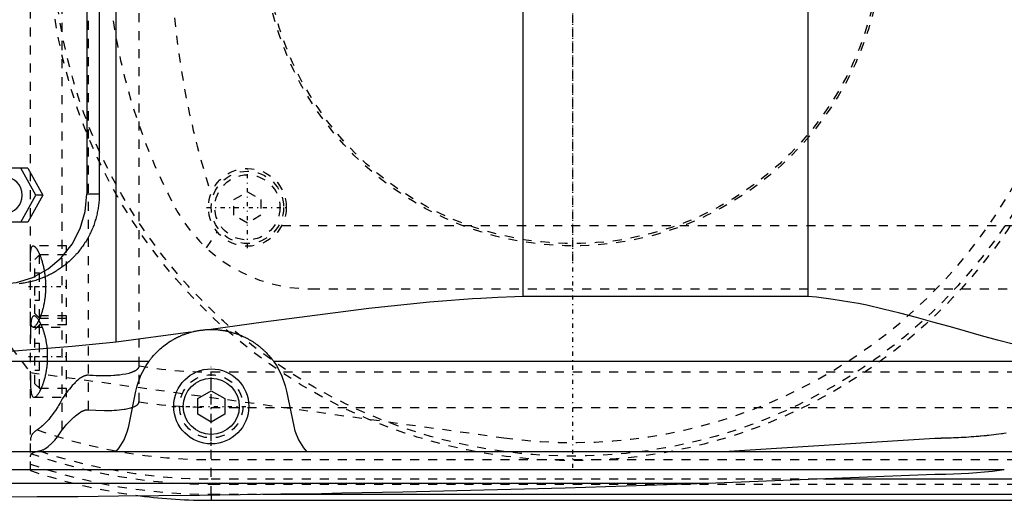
# Model space of a CAD drawing. Extents: x -602 to 168, y -90 to 90.
# Tile 4 of 10: x -361 to -252, y -62 to -9. Entities that reach past the tile are written whole.
import ezdxf

# ---------------------------------------------------------------- set-up
doc = ezdxf.new("R2010")
doc.units = 0
doc.linetypes.add('CENTER', pattern=[1.5, 0.45, -0.5, 0.05, -0.5])
doc.linetypes.add('DASHED', pattern=[2, 1, -1])
for name, color, linetype in [('AM_0', 7, 'CONTINUOUS'), ('AM_3', 7, 'DASHED'), ('AM_7', 7, 'CENTER')]:
    doc.layers.add(name, color=color, linetype=linetype)

msp = doc.modelspace()

# ---------------------------------------------------------------- linework, layer by layer
at = {"layer": 'AM_0', "color": 7, "linetype": 'CONTINUOUS'}
for p, q in [((-350.5, -44.92), (-350.5, 44.92)), ((-305.5, -39.86), (-305.5, 39.86)), ((-274, -39.86), (-274, 39.86)), ((-353.75, 28.5), (-353.75, -28.5)), ((-352.38, 28.5), (-352.38, -28.5)), ((-360.29, -25.65), (-364.41, -25.65)), ((-359.39, -28.65), (-361.06, -25.65)), ((-360.29, -25.65), (-358.61, -28.65)), ((-361.06, -31.65), (-359.39, -28.65)), ((-358.61, -28.65), (-360.29, -31.65)), ((-358.61, -28.65), (-359.39, -28.65)), ((-353.75, -28.5), (-352.38, -28.5)), ((-360.29, -31.65), (-364.41, -31.65)), ((-274, -39.86), (-305.5, -39.86)), ((-342.28, -43.81), (-350.5, -44.92)), ((-379.16, -47), (-346.87, -47)), ((-333.13, -47), (-242.19, -47)), ((-349.12, -54.2), (-348.33, -50.31)), ((-341.5, -51.13), (-340, -50.27)), ((-341.5, -52.87), (-341.5, -51.13)), ((-340, -50.27), (-338.5, -51.13)), ((-338.5, -51.13), (-338.5, -52.87)), ((-331.67, -50.31), (-330.88, -54.2)), ((-340, -53.73), (-341.5, -52.87)), ((-338.5, -52.87), (-340, -53.73)), ((-283.32, -57), (-260, -55.5)), ((-494.4, -57), (-242.93, -57)), ((-462.76, -59), (-252.3, -59)), ((-285.14, -60.5), (-260, -59.5)), ((-431.04, -60.5), (-285.14, -60.5)), ((-272.31, -60.02), (-90, -60.02)), ((-340, -61.81), (-340, -62.39)), ((-334.3, -61.72), (-90, -61.72)), ((-340, -62.39), (-90, -62.39))]:
    msp.add_line(p, q, dxfattribs=at)
for points in [[(-362.82, -30.65), (-362.44, -30.61), (-362.08, -30.5), (-361.75, -30.31), (-361.45, -30.06), (-361.21, -29.76), (-361.04, -29.42), (-360.93, -29.04), (-360.89, -28.65), (-360.93, -28.26), (-361.04, -27.88), (-361.21, -27.54), (-361.45, -27.24), (-361.75, -26.99), (-362.08, -26.8), (-362.44, -26.69), (-362.82, -26.65)], [(-363.41, -38.5), (-361.52, -38.31), (-359.71, -37.74), (-358.04, -36.81), (-356.58, -35.57), (-355.38, -34.06), (-354.48, -32.33), (-353.93, -30.45), (-353.75, -28.5)]]:
    msp.add_lwpolyline(points, dxfattribs=at)
for points in [[(-352.38, -28.5, 0), (-352.38, -28.57, 0), (-352.38, -28.71, 0), (-352.39, -28.85, 0), (-352.39, -28.92, 0), (-352.39, -28.99, 0), (-352.4, -29.14, 0), (-352.41, -29.28, 0), (-352.42, -29.42, 0), (-352.44, -29.56, 0), (-352.45, -29.71, 0), (-352.46, -29.78, 0), (-352.47, -29.85, 0), (-352.49, -30, 0), (-352.51, -30.14, 0), (-352.54, -30.28, 0), (-352.57, -30.43, 0), (-352.6, -30.57, 0), (-352.61, -30.64, 0), (-352.63, -30.71, 0), (-352.66, -30.86, 0), (-352.7, -31, 0), (-352.71, -31.07, 0), (-352.73, -31.14, 0), (-352.77, -31.29, 0), (-352.82, -31.43, 0), (-352.84, -31.5, 0), (-352.86, -31.57, 0), (-352.91, -31.71, 0), (-352.95, -31.85, 0), (-353, -31.99, 0), (-353.06, -32.13, 0), (-353.11, -32.27, 0), (-353.14, -32.33, 0), (-353.17, -32.4, 0), (-353.23, -32.54, 0), (-353.29, -32.67, 0), (-353.35, -32.81, 0), (-353.41, -32.94, 0), (-353.48, -33.07, 0), (-353.51, -33.14, 0), (-353.55, -33.2, 0), (-353.62, -33.33, 0), (-353.69, -33.46, 0), (-353.76, -33.59, 0), (-353.84, -33.72, 0), (-353.92, -33.84, 0), (-353.96, -33.9, 0), (-354, -33.97, 0), (-354.08, -34.09, 0), (-354.16, -34.21, 0), (-354.24, -34.33, 0), (-354.33, -34.44, 0), (-354.41, -34.56, 0), (-354.46, -34.62, 0), (-354.5, -34.67, 0), (-354.59, -34.79, 0), (-354.68, -34.9, 0), (-354.77, -35.01, 0), (-354.87, -35.12, 0), (-354.96, -35.22, 0), (-355.01, -35.27, 0), (-355.05, -35.33, 0), (-355.15, -35.43, 0), (-355.25, -35.53, 0), (-355.3, -35.58, 0), (-355.35, -35.63, 0), (-355.45, -35.72, 0), (-355.55, -35.82, 0), (-355.6, -35.87, 0), (-355.65, -35.92, 0), (-355.76, -36.01, 0), (-355.86, -36.1, 0), (-355.97, -36.2, 0), (-356.08, -36.29, 0), (-356.19, -36.38, 0), (-356.25, -36.42, 0), (-356.31, -36.47, 0), (-356.42, -36.55, 0), (-356.54, -36.64, 0), (-356.66, -36.72, 0), (-356.78, -36.8, 0), (-356.9, -36.88, 0), (-356.96, -36.92, 0), (-357.02, -36.96, 0), (-357.14, -37.04, 0), (-357.27, -37.12, 0), (-357.4, -37.19, 0), (-357.52, -37.26, 0), (-357.65, -37.33, 0), (-357.72, -37.37, 0), (-357.78, -37.4, 0), (-357.91, -37.47, 0), (-358.04, -37.53, 0), (-358.18, -37.59, 0), (-358.31, -37.65, 0), (-358.45, -37.71, 0), (-358.51, -37.74, 0), (-358.58, -37.77, 0), (-358.72, -37.82, 0), (-358.86, -37.88, 0), (-358.99, -37.93, 0), (-359.13, -37.97, 0), (-359.27, -38.02, 0), (-359.34, -38.04, 0), (-359.41, -38.07, 0), (-359.55, -38.11, 0), (-359.69, -38.15, 0), (-359.76, -38.17, 0), (-359.83, -38.18, 0), (-359.97, -38.22, 0), (-360.11, -38.25, 0), (-360.18, -38.27, 0), (-360.26, -38.28, 0), (-360.4, -38.31, 0), (-360.54, -38.34, 0), (-360.68, -38.37, 0), (-360.82, -38.39, 0), (-360.96, -38.41, 0), (-361.04, -38.42, 0), (-361.11, -38.43, 0), (-361.25, -38.44, 0)], [(-305.5, -39.86, 0), (-306.43, -39.89, 0), (-308.3, -39.97, 0), (-310.18, -40.07, 0), (-311.12, -40.12, 0), (-312.06, -40.19, 0), (-313.96, -40.33, 0), (-315.86, -40.49, 0), (-322.58, -41.18, 0), (-334.21, -42.69, 0), (-340.04, -43.5, 0)], [(-242.19, -47, 0), (-242.98, -46.89, 0), (-244.59, -46.63, 0), (-246.23, -46.32, 0), (-247.06, -46.15, 0), (-247.9, -45.96, 0), (-249.59, -45.57, 0), (-251.31, -45.13, 0), (-253.05, -44.67, 0), (-254.82, -44.19, 0), (-256.6, -43.69, 0), (-257.49, -43.44, 0), (-258.39, -43.18, 0), (-260.2, -42.68, 0), (-262.01, -42.18, 0), (-263.84, -41.7, 0), (-265.68, -41.25, 0), (-267.52, -40.83, 0), (-268.44, -40.64, 0), (-269.37, -40.47, 0), (-271.22, -40.17, 0), (-273.07, -39.94, 0), (-274, -39.86, 0)], [(-342.28, -43.81, 0), (-342.22, -43.8, 0), (-342.1, -43.76, 0), (-341.97, -43.73, 0), (-341.91, -43.72, 0), (-341.85, -43.7, 0), (-341.72, -43.68, 0), (-341.6, -43.65, 0), (-341.47, -43.63, 0), (-341.34, -43.61, 0), (-341.22, -43.59, 0), (-341.16, -43.58, 0), (-341.09, -43.57, 0), (-340.97, -43.56, 0), (-340.84, -43.54, 0), (-340.72, -43.53, 0), (-340.59, -43.52, 0), (-340.47, -43.51, 0), (-340.41, -43.51, 0), (-340.34, -43.51, 0), (-340.22, -43.5, 0), (-340.1, -43.5, 0), (-340.04, -43.5, 0)], [(-340.04, -43.5, 0), (-339.98, -43.5, 0), (-339.88, -43.5, 0), (-339.78, -43.5, 0), (-339.72, -43.5, 0), (-339.67, -43.51, 0), (-339.57, -43.51, 0), (-339.46, -43.52, 0), (-339.35, -43.52, 0), (-339.25, -43.53, 0), (-339.14, -43.54, 0), (-339.09, -43.55, 0), (-339.03, -43.56, 0), (-338.93, -43.57, 0), (-338.82, -43.58, 0), (-338.71, -43.6, 0), (-338.6, -43.62, 0), (-338.5, -43.63, 0), (-338.45, -43.64, 0), (-338.39, -43.65, 0), (-338.29, -43.67, 0), (-338.18, -43.7, 0), (-338.13, -43.71, 0), (-338.08, -43.72, 0), (-337.97, -43.75, 0), (-337.87, -43.77, 0), (-337.82, -43.78, 0), (-337.77, -43.8, 0), (-337.67, -43.83, 0), (-337.57, -43.86, 0), (-337.47, -43.89, 0), (-337.37, -43.92, 0), (-337.27, -43.95, 0), (-337.22, -43.97, 0), (-337.18, -43.98, 0), (-337.08, -44.02, 0), (-336.99, -44.05, 0), (-336.9, -44.09, 0), (-336.81, -44.12, 0), (-336.72, -44.16, 0), (-336.67, -44.18, 0), (-336.63, -44.2, 0), (-336.54, -44.23, 0), (-336.46, -44.27, 0), (-336.38, -44.31, 0), (-336.3, -44.35, 0), (-336.22, -44.39, 0), (-336.18, -44.41, 0), (-336.14, -44.43, 0), (-336.06, -44.47, 0), (-335.99, -44.51, 0), (-335.91, -44.55, 0), (-335.84, -44.59, 0), (-335.76, -44.63, 0), (-335.73, -44.65, 0), (-335.69, -44.67, 0), (-335.62, -44.72, 0), (-335.55, -44.76, 0), (-335.48, -44.8, 0), (-335.41, -44.84, 0), (-335.34, -44.89, 0), (-335.31, -44.91, 0), (-335.28, -44.93, 0), (-335.21, -44.98, 0), (-335.15, -45.02, 0), (-335.12, -45.04, 0), (-335.09, -45.06, 0), (-335.03, -45.11, 0), (-334.96, -45.15, 0), (-334.93, -45.17, 0), (-334.91, -45.2, 0), (-334.85, -45.24, 0), (-334.79, -45.28, 0), (-334.73, -45.33, 0), (-334.68, -45.37, 0), (-334.62, -45.42, 0), (-334.6, -45.44, 0), (-334.57, -45.46, 0), (-334.52, -45.5, 0), (-334.47, -45.55, 0), (-334.42, -45.59, 0), (-334.37, -45.64, 0), (-334.32, -45.68, 0), (-334.29, -45.7, 0), (-334.27, -45.72, 0), (-334.22, -45.76, 0), (-334.18, -45.81, 0), (-334.13, -45.85, 0), (-334.09, -45.89, 0), (-334.05, -45.93, 0), (-334.03, -45.95, 0), (-334.01, -45.97, 0), (-333.97, -46.01, 0), (-333.93, -46.05, 0), (-333.8, -46.19, 0), (-333.6, -46.41, 0), (-333.51, -46.51, 0), (-333.43, -46.61, 0), (-333.29, -46.78, 0), (-333.17, -46.93, 0), (-333.13, -47, 0)], [(-346.87, -47, 0), (-346.84, -46.95, 0), (-346.75, -46.83, 0), (-346.65, -46.7, 0), (-346.59, -46.63, 0), (-346.53, -46.55, 0), (-346.39, -46.39, 0), (-346.23, -46.22, 0), (-346.05, -46.03, 0), (-345.85, -45.83, 0), (-345.63, -45.63, 0), (-345.51, -45.53, 0), (-345.38, -45.42, 0), (-345.11, -45.21, 0), (-344.82, -45, 0), (-344.64, -44.88, 0), (-344.59, -44.84, 0), (-344.53, -44.81, 0), (-344.51, -44.79, 0), (-344.48, -44.78, 0), (-344.42, -44.74, 0), (-344.37, -44.71, 0), (-344.31, -44.67, 0), (-344.25, -44.64, 0), (-344.19, -44.61, 0), (-344.17, -44.59, 0), (-344.14, -44.57, 0), (-344.08, -44.54, 0), (-344.02, -44.51, 0), (-343.96, -44.48, 0), (-343.89, -44.44, 0), (-343.83, -44.41, 0), (-343.8, -44.4, 0), (-343.77, -44.38, 0), (-343.71, -44.35, 0), (-343.64, -44.32, 0), (-343.61, -44.3, 0), (-343.58, -44.29, 0), (-343.51, -44.26, 0), (-343.44, -44.23, 0), (-343.41, -44.21, 0), (-343.37, -44.2, 0), (-343.31, -44.17, 0), (-343.24, -44.14, 0), (-343.16, -44.11, 0), (-343.09, -44.08, 0), (-343.02, -44.05, 0), (-342.98, -44.04, 0), (-342.94, -44.03, 0), (-342.87, -44, 0), (-342.79, -43.97, 0), (-342.72, -43.95, 0), (-342.64, -43.92, 0), (-342.56, -43.9, 0), (-342.52, -43.88, 0), (-342.48, -43.87, 0), (-342.4, -43.85, 0), (-342.32, -43.82, 0), (-342.28, -43.81, 0)], [(-350.5, -44.92, 0), (-355.36, -45.37, 0), (-364.99, -46.16, 0), (-374.48, -46.77, 0), (-379.16, -47, 0)], [(-348.33, -50.31, 0), (-348.19, -49.72, 0), (-347.78, -48.57, 0), (-347.21, -47.5, 0), (-346.87, -47, 0)], [(-333.13, -47, 0), (-332.79, -47.5, 0), (-332.22, -48.57, 0), (-331.81, -49.72, 0), (-331.67, -50.31, 0)], [(-350.53, -57, 0), (-350.19, -56.59, 0), (-349.64, -55.69, 0), (-349.25, -54.71, 0), (-349.12, -54.2, 0)], [(-330.88, -54.2, 0), (-330.75, -54.71, 0), (-330.36, -55.69, 0), (-329.81, -56.59, 0), (-329.47, -57, 0)], [(-260, -55.5, 0), (-259.98, -55.5, 0), (-259.93, -55.5, 0), (-259.88, -55.5, 0), (-259.86, -55.5, 0), (-259.84, -55.5, 0), (-259.79, -55.5, 0), (-259.74, -55.5, 0), (-259.7, -55.5, 0), (-259.65, -55.5, 0), (-259.6, -55.5, 0), (-259.58, -55.5, 0), (-259.56, -55.5, 0), (-259.51, -55.5, 0), (-259.47, -55.5, 0), (-259.42, -55.5, 0), (-259.37, -55.5, 0), (-259.33, -55.5, 0), (-259.3, -55.5, 0), (-259.28, -55.5, 0), (-259.23, -55.49, 0), (-259.19, -55.49, 0), (-259.16, -55.49, 0), (-259.14, -55.49, 0), (-259.09, -55.49, 0), (-259.05, -55.49, 0), (-259.02, -55.49, 0), (-259, -55.49, 0), (-258.95, -55.49, 0), (-258.91, -55.49, 0), (-258.86, -55.49, 0), (-258.82, -55.49, 0), (-258.77, -55.49, 0), (-258.75, -55.49, 0), (-258.72, -55.49, 0), (-258.68, -55.48, 0), (-258.63, -55.48, 0), (-258.47, -55.48, 0), (-258.19, -55.47, 0), (-257.91, -55.46, 0), (-257.63, -55.45, 0), (-257.49, -55.44, 0), (-257.35, -55.44, 0), (-257.07, -55.42, 0), (-256.8, -55.41, 0), (-256.52, -55.39, 0), (-256.24, -55.37, 0), (-255.96, -55.35, 0), (-255.82, -55.34, 0), (-255.68, -55.33, 0), (-255.4, -55.31, 0), (-255.13, -55.29, 0), (-254.99, -55.27, 0), (-254.85, -55.26, 0), (-254.57, -55.23, 0), (-254.29, -55.21, 0), (-254.16, -55.19, 0), (-254.02, -55.18, 0), (-253.74, -55.15, 0), (-253.46, -55.11, 0), (-253.19, -55.08, 0), (-252.91, -55.05, 0), (-252.63, -55.01, 0), (-252.49, -54.99, 0), (-252.36, -54.97, 0), (-252.08, -54.93, 0)], [(-260, -59.5, 0), (-258.77, -59.49, 0), (-256.22, -59.38, 0), (-253.62, -59.16, 0), (-252.3, -59, 0)], [(-366, -62, 0), (-363.75, -61.99, 0), (-359.26, -61.97, 0), (-354.77, -61.95, 0), (-352.52, -61.93, 0), (-350.27, -61.91, 0), (-345.78, -61.87, 0), (-341.29, -61.82, 0), (-336.8, -61.76, 0), (-332.3, -61.69, 0), (-327.81, -61.62, 0), (-325.56, -61.58, 0), (-323.32, -61.53, 0), (-318.83, -61.44, 0), (-314.33, -61.34, 0), (-309.84, -61.24, 0), (-305.35, -61.12, 0), (-300.86, -61, 0), (-298.61, -60.93, 0), (-296.37, -60.86, 0), (-291.88, -60.72, 0), (-287.39, -60.58, 0), (-285.14, -60.5, 0)]]:
    msp.add_polyline3d(points, dxfattribs=at)
for radius in [4.15, 3.1]:
    msp.add_circle((-340, -52), radius, dxfattribs=at)
msp.add_arc((-340, 0), 62.39, 262.764, 270, dxfattribs=at)
at = {"layer": 'AM_3', "color": 6, "linetype": 'DASHED'}
for p, q in [((-360, -59.1), (-360, 59.1)), ((-356.48, -54.6), (-356.48, 54.6)), ((-353.58, -52.38), (-353.58, 52.38)), ((-348, 51.49), (-348, -51.49)), ((-337.5, -29.13), (-336, -28.27)), ((-336, -28.27), (-334.5, -29.13)), ((-337.5, -30.87), (-337.5, -29.13)), ((-334.5, -29.13), (-334.5, -30.87)), ((-336, -31.73), (-337.5, -30.87)), ((-334.5, -30.87), (-336, -31.73)), ((-332.19, -32), (-247.81, -32)), ((-340.54, -34.48), (-339.33, -32.73)), ((-356, -34.25), (-359.69, -34.25)), ((-356, -51), (-356, -34.25)), ((-359, -35.25), (-359.5, -35.75)), ((-359.5, -41.75), (-359.5, -35.75)), ((-356, -35.25), (-359, -35.25)), ((-359, -42.25), (-359, -35.25)), ((-359.5, -37.25), (-359, -37.25)), ((-359.5, -38.75), (-359, -38.75)), ((-329, -39), (-251, -39)), ((-359.5, -40.25), (-359, -40.25)), ((-356, -42), (-359.59, -42)), ((-359.5, -41.75), (-359, -42.25)), ((-359, -42.25), (-356, -42.25)), ((-359.69, -43.25), (-356, -43.25)), ((-359, -43), (-359.5, -43.5)), ((-359.5, -49.5), (-359.5, -43.5)), ((-356, -43), (-359, -43)), ((-359, -50), (-359, -43)), ((-359.5, -45), (-359, -45)), ((-359.5, -46.5), (-359, -46.5)), ((-360.01, -48.25), (-307.66, -55.47)), ((-359.5, -48), (-359, -48)), ((-340, -61.81), (-340, -48.19)), ((-340, -48.19), (50, -48.19)), ((-359.5, -49.5), (-359, -50)), ((-359, -50), (-356, -50)), ((-359.59, -51), (-356, -51)), ((-340, -52.11), (50, -52.11)), ((-340, -57.89), (50, -57.89)), ((-340, -60.02), (-272.31, -60.02)), ((-340, -60.6), (50, -60.6)), ((-340, -61.72), (-334.3, -61.72))]:
    msp.add_line(p, q, dxfattribs=at)
for points in [[(-360, -35.96, 0), (-360, -35.87, 0), (-360, -35.71, 0), (-360, -35.55, 0), (-360, -35.47, 0), (-359.99, -35.4, 0), (-359.99, -35.25, 0), (-359.98, -35.11, 0), (-359.97, -34.99, 0), (-359.96, -34.86, 0), (-359.95, -34.75, 0), (-359.94, -34.7, 0), (-359.93, -34.65, 0), (-359.91, -34.56, 0), (-359.89, -34.48, 0), (-359.87, -34.42, 0), (-359.84, -34.36, 0), (-359.81, -34.32, 0), (-359.79, -34.3, 0), (-359.78, -34.28, 0), (-359.74, -34.26, 0), (-359.7, -34.25, 0), (-359.69, -34.25, 0)], [(-359.69, -34.25, 0), (-359.67, -34.25, 0), (-359.65, -34.25, 0), (-359.63, -34.26, 0), (-359.61, -34.27, 0), (-359.6, -34.27, 0), (-359.57, -34.29, 0), (-359.55, -34.31, 0), (-359.52, -34.33, 0), (-359.49, -34.35, 0), (-359.46, -34.38, 0), (-359.44, -34.4, 0), (-359.43, -34.42, 0), (-359.4, -34.46, 0), (-359.36, -34.5, 0), (-359.33, -34.54, 0), (-359.3, -34.59, 0), (-359.27, -34.64, 0), (-359.25, -34.67, 0), (-359.23, -34.7, 0), (-359.2, -34.76, 0), (-359.16, -34.82, 0), (-359.15, -34.85, 0), (-359.13, -34.89, 0), (-359.09, -34.95, 0), (-359.06, -35.03, 0), (-359.04, -35.06, 0), (-359.03, -35.1, 0), (-358.99, -35.18, 0), (-358.96, -35.26, 0), (-358.93, -35.34, 0), (-358.89, -35.42, 0), (-358.86, -35.51, 0), (-358.84, -35.55, 0), (-358.83, -35.6, 0), (-358.8, -35.69, 0), (-358.77, -35.78, 0), (-358.74, -35.88, 0), (-358.71, -35.98, 0), (-358.68, -36.08, 0), (-358.66, -36.14, 0), (-358.65, -36.19, 0), (-358.62, -36.3, 0), (-358.59, -36.41, 0), (-358.56, -36.53, 0), (-358.54, -36.64, 0), (-358.51, -36.76, 0), (-358.5, -36.82, 0), (-358.49, -36.88, 0), (-358.47, -37, 0), (-358.45, -37.13, 0), (-358.43, -37.26, 0), (-358.41, -37.38, 0), (-358.39, -37.51, 0), (-358.38, -37.58, 0), (-358.38, -37.64, 0), (-358.36, -37.77, 0), (-358.35, -37.9, 0), (-358.34, -38.03, 0), (-358.33, -38.16, 0), (-358.33, -38.3, 0), (-358.32, -38.36, 0), (-358.32, -38.43, 0), (-358.32, -38.56, 0), (-358.32, -38.69, 0), (-358.32, -38.75, 0), (-358.32, -38.81, 0), (-358.32, -38.94, 0), (-358.32, -39.07, 0), (-358.32, -39.14, 0), (-358.33, -39.2, 0), (-358.33, -39.34, 0), (-358.34, -39.47, 0), (-358.35, -39.6, 0), (-358.36, -39.73, 0), (-358.38, -39.86, 0), (-358.38, -39.92, 0), (-358.39, -39.99, 0), (-358.41, -40.12, 0), (-358.43, -40.24, 0), (-358.45, -40.37, 0), (-358.47, -40.5, 0), (-358.49, -40.62, 0), (-358.5, -40.68, 0), (-358.51, -40.74, 0), (-358.54, -40.86, 0), (-358.56, -40.97, 0), (-358.59, -41.09, 0), (-358.62, -41.2, 0), (-358.65, -41.31, 0), (-358.66, -41.36, 0), (-358.68, -41.42, 0), (-358.71, -41.52, 0), (-358.74, -41.62, 0), (-358.77, -41.72, 0), (-358.8, -41.81, 0), (-358.83, -41.9, 0), (-358.84, -41.95, 0), (-358.86, -41.99, 0), (-358.89, -42.08, 0), (-358.93, -42.16, 0), (-358.96, -42.24, 0), (-358.99, -42.32, 0), (-359.03, -42.4, 0), (-359.04, -42.44, 0), (-359.06, -42.47, 0), (-359.09, -42.55, 0), (-359.13, -42.61, 0), (-359.15, -42.65, 0), (-359.16, -42.68, 0), (-359.2, -42.74, 0), (-359.23, -42.8, 0), (-359.25, -42.83, 0), (-359.27, -42.86, 0), (-359.3, -42.91, 0), (-359.33, -42.96, 0), (-359.36, -43, 0), (-359.4, -43.04, 0), (-359.43, -43.08, 0), (-359.44, -43.1, 0), (-359.46, -43.12, 0), (-359.49, -43.15, 0), (-359.52, -43.17, 0), (-359.55, -43.19, 0), (-359.57, -43.21, 0), (-359.6, -43.23, 0), (-359.61, -43.23, 0), (-359.63, -43.24, 0), (-359.65, -43.25, 0), (-359.67, -43.25, 0), (-359.69, -43.25, 0)], [(-359.69, -43.25, 0), (-359.7, -43.25, 0), (-359.74, -43.24, 0), (-359.78, -43.22, 0), (-359.79, -43.2, 0), (-359.81, -43.18, 0), (-359.84, -43.14, 0), (-359.87, -43.08, 0), (-359.89, -43.02, 0), (-359.91, -42.94, 0), (-359.93, -42.85, 0), (-359.94, -42.8, 0), (-359.95, -42.75, 0), (-359.96, -42.64, 0), (-359.97, -42.51, 0), (-359.98, -42.39, 0), (-359.99, -42.25, 0), (-359.99, -42.1, 0), (-360, -42.03, 0), (-360, -41.95, 0), (-360, -41.79, 0), (-360, -41.63, 0), (-360, -41.54, 0)], [(-359.59, -42, 0), (-359.62, -42, 0), (-359.67, -42.02, 0), (-359.72, -42.05, 0), (-359.74, -42.07, 0), (-359.76, -42.1, 0), (-359.8, -42.17, 0), (-359.84, -42.25, 0), (-359.87, -42.35, 0), (-359.9, -42.47, 0), (-359.92, -42.6, 0), (-359.93, -42.68, 0), (-359.94, -42.75, 0), (-359.96, -42.92, 0), (-359.97, -43.09, 0), (-359.98, -43.27, 0), (-359.99, -43.47, 0), (-359.99, -43.67, 0), (-360, -43.78, 0), (-360, -43.9, 0), (-360, -44.13, 0), (-360, -44.38, 0), (-360, -44.5, 0)], [(-359.06, -42.48, 0), (-359.08, -42.45, 0), (-359.11, -42.4, 0), (-359.15, -42.35, 0), (-359.16, -42.33, 0), (-359.18, -42.31, 0), (-359.21, -42.27, 0), (-359.24, -42.23, 0), (-359.27, -42.19, 0), (-359.31, -42.16, 0), (-359.34, -42.13, 0), (-359.35, -42.12, 0), (-359.36, -42.11, 0), (-359.39, -42.08, 0), (-359.42, -42.06, 0), (-359.45, -42.04, 0), (-359.48, -42.03, 0), (-359.5, -42.02, 0), (-359.52, -42.01, 0), (-359.53, -42.01, 0), (-359.55, -42, 0), (-359.58, -42, 0), (-359.59, -42, 0)], [(-358.79, -43, 0), (-358.83, -42.9, 0), (-358.92, -42.72, 0), (-359.02, -42.55, 0), (-359.06, -42.48, 0)], [(-358.68, -43.25, 0), (-358.7, -43.21, 0), (-358.73, -43.12, 0), (-358.77, -43.04, 0), (-358.79, -43, 0)], [(-358.79, -50, 0), (-358.78, -49.98, 0), (-358.76, -49.93, 0), (-358.74, -49.89, 0), (-358.73, -49.87, 0), (-358.72, -49.84, 0), (-358.7, -49.8, 0), (-358.68, -49.75, 0), (-358.66, -49.71, 0), (-358.64, -49.66, 0), (-358.63, -49.61, 0), (-358.62, -49.59, 0), (-358.61, -49.56, 0), (-358.59, -49.51, 0), (-358.57, -49.46, 0), (-358.55, -49.41, 0), (-358.54, -49.35, 0), (-358.52, -49.3, 0), (-358.51, -49.27, 0), (-358.5, -49.25, 0), (-358.48, -49.19, 0), (-358.47, -49.13, 0), (-358.46, -49.11, 0), (-358.45, -49.08, 0), (-358.43, -49.02, 0), (-358.42, -48.96, 0), (-358.41, -48.93, 0), (-358.4, -48.9, 0), (-358.38, -48.84, 0), (-358.37, -48.78, 0), (-358.35, -48.72, 0), (-358.34, -48.65, 0), (-358.32, -48.59, 0), (-358.32, -48.56, 0), (-358.31, -48.53, 0), (-358.29, -48.46, 0), (-358.28, -48.4, 0), (-358.27, -48.33, 0), (-358.25, -48.26, 0), (-358.24, -48.2, 0), (-358.24, -48.16, 0), (-358.23, -48.13, 0), (-358.22, -48.06, 0), (-358.21, -47.99, 0), (-358.2, -47.92, 0), (-358.19, -47.86, 0), (-358.18, -47.79, 0), (-358.17, -47.75, 0), (-358.17, -47.72, 0), (-358.16, -47.65, 0), (-358.15, -47.58, 0), (-358.14, -47.51, 0), (-358.13, -47.44, 0), (-358.13, -47.36, 0), (-358.12, -47.33, 0), (-358.12, -47.29, 0), (-358.12, -47.22, 0), (-358.11, -47.15, 0), (-358.11, -47.08, 0), (-358.1, -47.01, 0), (-358.1, -46.94, 0), (-358.1, -46.9, 0), (-358.1, -46.87, 0), (-358.09, -46.8, 0), (-358.09, -46.73, 0), (-358.09, -46.69, 0), (-358.09, -46.66, 0), (-358.09, -46.59, 0), (-358.09, -46.52, 0), (-358.09, -46.48, 0), (-358.09, -46.45, 0), (-358.09, -46.38, 0), (-358.09, -46.31, 0), (-358.09, -46.24, 0), (-358.09, -46.17, 0), (-358.1, -46.1, 0), (-358.1, -46.06, 0), (-358.1, -46.03, 0), (-358.1, -45.96, 0), (-358.11, -45.89, 0), (-358.11, -45.81, 0), (-358.12, -45.74, 0), (-358.12, -45.67, 0), (-358.13, -45.64, 0), (-358.13, -45.6, 0), (-358.14, -45.53, 0), (-358.15, -45.46, 0), (-358.15, -45.39, 0), (-358.16, -45.32, 0), (-358.17, -45.25, 0), (-358.18, -45.22, 0), (-358.18, -45.18, 0), (-358.19, -45.11, 0), (-358.2, -45.04, 0), (-358.21, -44.97, 0), (-358.22, -44.91, 0), (-358.24, -44.84, 0), (-358.24, -44.81, 0), (-358.25, -44.77, 0), (-358.26, -44.71, 0), (-358.27, -44.64, 0), (-358.29, -44.57, 0), (-358.3, -44.51, 0), (-358.31, -44.44, 0), (-358.32, -44.41, 0), (-358.33, -44.38, 0), (-358.34, -44.32, 0), (-358.36, -44.26, 0), (-358.37, -44.22, 0), (-358.38, -44.19, 0), (-358.39, -44.13, 0), (-358.41, -44.07, 0), (-358.42, -44.04, 0), (-358.42, -44.01, 0), (-358.44, -43.95, 0), (-358.46, -43.9, 0), (-358.47, -43.84, 0), (-358.49, -43.78, 0), (-358.51, -43.73, 0), (-358.52, -43.7, 0), (-358.53, -43.67, 0), (-358.54, -43.62, 0), (-358.56, -43.57, 0), (-358.58, -43.52, 0), (-358.6, -43.47, 0), (-358.62, -43.42, 0), (-358.63, -43.39, 0), (-358.63, -43.37, 0), (-358.65, -43.32, 0), (-358.67, -43.27, 0), (-358.68, -43.25, 0)], [(-348, -47.52, 0), (-348, -47.53, 0), (-348, -47.54, 0), (-348, -47.55, 0), (-348, -47.55, 0), (-348, -47.56, 0), (-348, -47.57, 0), (-348, -47.57, 0), (-348, -47.58, 0), (-348.01, -47.59, 0), (-348.01, -47.6, 0), (-348.01, -47.61, 0), (-348.01, -47.61, 0), (-348.01, -47.62, 0), (-348.01, -47.63, 0), (-348.02, -47.64, 0), (-348.02, -47.65, 0), (-348.02, -47.66, 0), (-348.02, -47.66, 0), (-348.02, -47.67, 0), (-348.03, -47.67, 0), (-348.03, -47.68, 0), (-348.03, -47.69, 0), (-348.03, -47.69, 0), (-348.04, -47.7, 0), (-348.04, -47.71, 0), (-348.04, -47.71, 0), (-348.04, -47.72, 0), (-348.05, -47.73, 0), (-348.05, -47.73, 0), (-348.06, -47.74, 0), (-348.06, -47.75, 0), (-348.07, -47.76, 0), (-348.07, -47.76, 0), (-348.07, -47.77, 0), (-348.07, -47.78, 0), (-348.08, -47.78, 0), (-348.08, -47.79, 0), (-348.09, -47.8, 0), (-348.09, -47.81, 0), (-348.1, -47.81, 0), (-348.1, -47.81, 0), (-348.11, -47.82, 0), (-348.11, -47.83, 0), (-348.12, -47.83, 0), (-348.12, -47.84, 0), (-348.13, -47.85, 0), (-348.13, -47.85, 0), (-348.13, -47.86, 0), (-348.14, -47.86, 0), (-348.15, -47.87, 0), (-348.17, -47.89, 0), (-348.21, -47.93, 0), (-348.23, -47.95, 0), (-348.25, -47.97, 0), (-348.3, -48, 0), (-348.34, -48.03, 0), (-348.39, -48.06, 0), (-348.44, -48.09, 0), (-348.49, -48.11, 0), (-348.51, -48.13, 0), (-348.54, -48.14, 0), (-348.59, -48.16, 0), (-348.64, -48.19, 0), (-348.67, -48.2, 0), (-348.69, -48.21, 0), (-348.75, -48.23, 0), (-348.8, -48.25, 0), (-348.82, -48.26, 0), (-348.85, -48.27, 0), (-348.9, -48.28, 0), (-348.95, -48.3, 0), (-349.13, -48.35, 0), (-349.46, -48.43, 0), (-349.8, -48.49, 0), (-350.14, -48.54, 0), (-350.46, -48.57, 0), (-350.62, -48.58, 0), (-350.78, -48.6, 0), (-351.1, -48.62, 0), (-351.42, -48.63, 0), (-351.74, -48.63, 0), (-352.07, -48.63, 0), (-352.4, -48.63, 0), (-352.57, -48.62, 0), (-352.74, -48.62, 0), (-353.07, -48.6, 0), (-353.41, -48.58, 0), (-353.58, -48.57, 0)], [(-360, -48.5, 0), (-360, -48.62, 0), (-360, -48.87, 0), (-360, -49.1, 0), (-360, -49.22, 0), (-359.99, -49.33, 0), (-359.99, -49.53, 0), (-359.98, -49.73, 0), (-359.97, -49.91, 0), (-359.96, -50.08, 0), (-359.94, -50.25, 0), (-359.93, -50.32, 0), (-359.92, -50.4, 0), (-359.9, -50.53, 0), (-359.87, -50.65, 0), (-359.84, -50.75, 0), (-359.8, -50.83, 0), (-359.76, -50.9, 0), (-359.74, -50.93, 0), (-359.72, -50.95, 0), (-359.67, -50.98, 0), (-359.62, -51, 0), (-359.59, -51, 0)], [(-353.58, -48.57, 0), (-353.6, -48.57, 0), (-353.63, -48.57, 0), (-353.67, -48.57, 0), (-353.68, -48.57, 0), (-353.7, -48.57, 0), (-353.73, -48.57, 0), (-353.76, -48.57, 0), (-353.8, -48.58, 0), (-353.83, -48.58, 0), (-353.86, -48.59, 0), (-353.88, -48.59, 0), (-353.9, -48.6, 0), (-353.93, -48.61, 0), (-353.96, -48.62, 0), (-353.99, -48.63, 0), (-354.02, -48.64, 0), (-354.06, -48.65, 0), (-354.07, -48.66, 0), (-354.09, -48.66, 0), (-354.12, -48.68, 0), (-354.15, -48.69, 0), (-354.16, -48.7, 0), (-354.18, -48.71, 0), (-354.21, -48.72, 0), (-354.24, -48.74, 0), (-354.25, -48.74, 0), (-354.27, -48.75, 0), (-354.3, -48.77, 0), (-354.32, -48.79, 0), (-354.35, -48.8, 0), (-354.38, -48.82, 0), (-354.41, -48.84, 0), (-354.42, -48.85, 0), (-354.44, -48.86, 0), (-354.47, -48.88, 0), (-354.49, -48.9, 0), (-354.59, -48.97, 0), (-354.74, -49.1, 0), (-354.9, -49.23, 0), (-355.05, -49.38, 0), (-355.13, -49.46, 0), (-355.21, -49.54, 0), (-355.37, -49.71, 0), (-355.53, -49.9, 0), (-355.69, -50.09, 0), (-355.84, -50.28, 0), (-356, -50.48, 0), (-356.07, -50.58, 0), (-356.14, -50.68, 0), (-356.28, -50.88, 0), (-356.41, -51.07, 0), (-356.48, -51.17, 0)], [(-359.59, -51, 0), (-359.57, -51, 0), (-359.54, -50.99, 0), (-359.5, -50.98, 0), (-359.48, -50.97, 0), (-359.46, -50.96, 0), (-359.42, -50.94, 0), (-359.38, -50.91, 0), (-359.33, -50.87, 0), (-359.29, -50.82, 0), (-359.24, -50.77, 0), (-359.22, -50.74, 0), (-359.2, -50.71, 0), (-359.15, -50.65, 0), (-359.1, -50.58, 0), (-359.05, -50.51, 0), (-359, -50.43, 0), (-358.96, -50.34, 0), (-358.93, -50.3, 0), (-358.91, -50.25, 0), (-358.86, -50.15, 0), (-358.81, -50.05, 0), (-358.79, -50, 0)], [(-356.48, -51.17, 0), (-356.55, -51.33, 0), (-356.72, -51.62, 0), (-356.88, -51.91, 0), (-356.97, -52.04, 0), (-357.05, -52.18, 0), (-357.22, -52.44, 0), (-357.39, -52.68, 0), (-357.56, -52.91, 0), (-357.72, -53.13, 0), (-357.89, -53.34, 0), (-357.97, -53.44, 0), (-358.05, -53.53, 0), (-358.21, -53.71, 0), (-358.37, -53.87, 0), (-358.52, -54.02, 0), (-358.66, -54.16, 0), (-358.8, -54.28, 0), (-358.87, -54.34, 0), (-358.94, -54.39, 0), (-359.06, -54.49, 0), (-359.18, -54.57, 0), (-359.24, -54.6, 0)], [(-353.58, -52.38, 0), (-352.75, -52.43, 0), (-351.79, -52.45, 0), (-351.52, -52.45, 0), (-351.25, -52.45, 0), (-351.12, -52.44, 0), (-350.98, -52.44, 0), (-350.72, -52.43, 0), (-350.46, -52.41, 0), (-350.19, -52.39, 0), (-349.92, -52.36, 0), (-349.64, -52.32, 0), (-349.5, -52.3, 0), (-349.36, -52.27, 0), (-349.08, -52.21, 0), (-348.93, -52.17, 0), (-348.88, -52.16, 0), (-348.84, -52.15, 0), (-348.82, -52.14, 0), (-348.8, -52.13, 0), (-348.76, -52.12, 0), (-348.72, -52.11, 0), (-348.7, -52.1, 0)], [(-348.7, -52.1, 0), (-348.67, -52.09, 0), (-348.62, -52.07, 0), (-348.57, -52.05, 0), (-348.54, -52.04, 0), (-348.52, -52.03, 0), (-348.47, -52.01, 0), (-348.42, -51.98, 0), (-348.37, -51.96, 0), (-348.32, -51.93, 0), (-348.27, -51.9, 0), (-348.25, -51.89, 0), (-348.23, -51.87, 0), (-348.19, -51.84, 0), (-348.17, -51.82, 0), (-348.16, -51.81, 0), (-348.15, -51.81, 0), (-348.15, -51.8, 0), (-348.15, -51.8, 0), (-348.14, -51.79, 0), (-348.13, -51.79, 0), (-348.13, -51.78, 0), (-348.12, -51.77, 0), (-348.11, -51.77, 0), (-348.11, -51.76, 0), (-348.11, -51.76, 0), (-348.1, -51.75, 0), (-348.1, -51.75, 0), (-348.09, -51.74, 0), (-348.09, -51.73, 0), (-348.08, -51.72, 0), (-348.08, -51.72, 0), (-348.07, -51.72, 0), (-348.07, -51.71, 0), (-348.06, -51.7, 0), (-348.06, -51.69, 0), (-348.06, -51.69, 0), (-348.05, -51.68, 0), (-348.05, -51.68, 0), (-348.05, -51.67, 0), (-348.04, -51.66, 0), (-348.04, -51.66, 0), (-348.04, -51.65, 0), (-348.03, -51.65, 0), (-348.03, -51.64, 0), (-348.03, -51.63, 0), (-348.03, -51.63, 0), (-348.02, -51.62, 0), (-348.02, -51.61, 0), (-348.02, -51.6, 0), (-348.01, -51.59, 0), (-348.01, -51.59, 0), (-348.01, -51.58, 0), (-348.01, -51.57, 0), (-348.01, -51.57, 0), (-348.01, -51.56, 0), (-348, -51.55, 0), (-348, -51.54, 0), (-348, -51.53, 0), (-348, -51.52, 0), (-348, -51.52, 0), (-348, -51.52, 0), (-348, -51.51, 0), (-348, -51.5, 0), (-348, -51.49, 0)], [(-356.48, -54.6, 0), (-356.4, -54.51, 0), (-356.26, -54.32, 0), (-356.11, -54.14, 0), (-356.03, -54.06, 0), (-355.95, -53.97, 0), (-355.8, -53.8, 0), (-355.64, -53.63, 0), (-355.49, -53.48, 0), (-355.33, -53.33, 0), (-355.18, -53.18, 0), (-355.1, -53.12, 0), (-355.02, -53.05, 0), (-354.87, -52.93, 0), (-354.72, -52.81, 0), (-354.57, -52.7, 0), (-354.47, -52.64, 0), (-354.44, -52.63, 0), (-354.42, -52.61, 0), (-354.4, -52.6, 0), (-354.39, -52.6, 0), (-354.36, -52.58, 0), (-354.33, -52.57, 0), (-354.3, -52.55, 0), (-354.28, -52.54, 0), (-354.25, -52.52, 0), (-354.23, -52.52, 0), (-354.22, -52.51, 0), (-354.19, -52.5, 0), (-354.16, -52.48, 0), (-354.14, -52.48, 0), (-354.13, -52.47, 0), (-354.1, -52.46, 0), (-354.07, -52.45, 0), (-354.05, -52.44, 0), (-354.04, -52.44, 0), (-354.01, -52.43, 0), (-353.98, -52.42, 0), (-353.95, -52.41, 0), (-353.92, -52.4, 0), (-353.88, -52.4, 0), (-353.87, -52.39, 0), (-353.85, -52.39, 0), (-353.82, -52.39, 0), (-353.79, -52.38, 0), (-353.76, -52.38, 0), (-353.73, -52.38, 0), (-353.69, -52.38, 0), (-353.68, -52.38, 0), (-353.66, -52.38, 0), (-353.63, -52.38, 0), (-353.6, -52.38, 0), (-353.58, -52.38, 0)], [(-359.24, -54.6, 0), (-359.28, -54.63, 0), (-359.37, -54.68, 0), (-359.44, -54.73, 0), (-359.48, -54.76, 0), (-359.51, -54.79, 0), (-359.58, -54.85, 0), (-359.64, -54.91, 0), (-359.7, -54.97, 0), (-359.75, -55.03, 0), (-359.79, -55.1, 0), (-359.82, -55.13, 0), (-359.84, -55.16, 0), (-359.87, -55.23, 0), (-359.9, -55.3, 0), (-359.93, -55.37, 0), (-359.95, -55.44, 0), (-359.97, -55.51, 0), (-359.98, -55.55, 0), (-359.99, -55.58, 0), (-359.99, -55.66, 0), (-360, -55.74, 0), (-360, -55.78, 0)], [(-359.01, -56.93, 0), (-358.95, -56.92, 0), (-358.84, -56.89, 0), (-358.72, -56.85, 0), (-358.66, -56.82, 0), (-358.59, -56.8, 0), (-358.46, -56.73, 0), (-358.33, -56.65, 0), (-358.19, -56.55, 0), (-358.05, -56.45, 0), (-357.91, -56.33, 0), (-357.83, -56.27, 0), (-357.76, -56.2, 0), (-357.61, -56.06, 0), (-357.46, -55.9, 0), (-357.3, -55.73, 0), (-357.15, -55.55, 0), (-357, -55.36, 0), (-356.92, -55.26, 0), (-356.85, -55.16, 0), (-356.7, -54.94, 0), (-356.55, -54.72, 0), (-356.48, -54.6, 0)], [(-360, -57.58, 0), (-360, -57.55, 0), (-359.99, -57.5, 0), (-359.98, -57.45, 0), (-359.97, -57.43, 0), (-359.96, -57.4, 0), (-359.94, -57.36, 0), (-359.91, -57.31, 0), (-359.88, -57.27, 0), (-359.83, -57.23, 0), (-359.79, -57.19, 0), (-359.76, -57.17, 0), (-359.73, -57.15, 0), (-359.67, -57.12, 0), (-359.6, -57.09, 0), (-359.53, -57.06, 0), (-359.45, -57.03, 0), (-359.36, -57, 0), (-359.32, -56.99, 0), (-359.27, -56.98, 0), (-359.17, -56.96, 0), (-359.06, -56.94, 0), (-359.01, -56.93, 0)]]:
    msp.add_polyline3d(points, dxfattribs=at)
for centre, radius in [((-300, 0), 58), ((-300, 0), 57.5), ((-300, 0), 34.25), ((-300, 0), 34.25), ((-300, 0), 34), ((-336, -30), 4.3), ((-336, -30), 4), ((-336, -30), 3.6), ((-340, -52), 3.5)]:
    msp.add_circle(centre, radius, dxfattribs=at)
for centre, radius, start, end in [((-300, 0), 56, 262.1432, 97.8568), ((-251.5, 0), 93, 162.1586, 197.8414), ((-288.03, 0), 63.5, 183.0821, 208.2369), ((-300, 0), 77, 201.3237, 218.8014), ((-329, -22), 17, 208.2369, 270), ((-340, 0), 48.19, 260.4445, 270), ((-340, 0), 52.11, 261.1689, 270), ((-340, 0), 57.89, 250.5884, 270), ((-340, 0), 60.6, 250.7279, 270), ((-340, 0), 60.02, 251.5368, 270), ((-340, 0), 61.72, 251.0936, 270), ((-340, 0), 62.39, 251.3023, 262.764)]:
    msp.add_arc(centre, radius, start, end, dxfattribs=at)
at = {"layer": 'AM_7', "color": 4, "linetype": 'CENTER'}
for p, q in [((-300, -58.8), (-300, 58.8)), ((-300, -35.96), (-300, 35.96)), ((-336, -34.52), (-336, -25.48)), ((-340.51, -30), (-331.49, -30)), ((-360.2, -38.75), (-355.8, -38.75)), ((-360.2, -46.5), (-355.8, -46.5)), ((-340, -56.36), (-340, -47.64)), ((-344.36, -52), (-335.64, -52))]:
    msp.add_line(p, q, dxfattribs=at)

doc.saveas('drawing.dxf')
